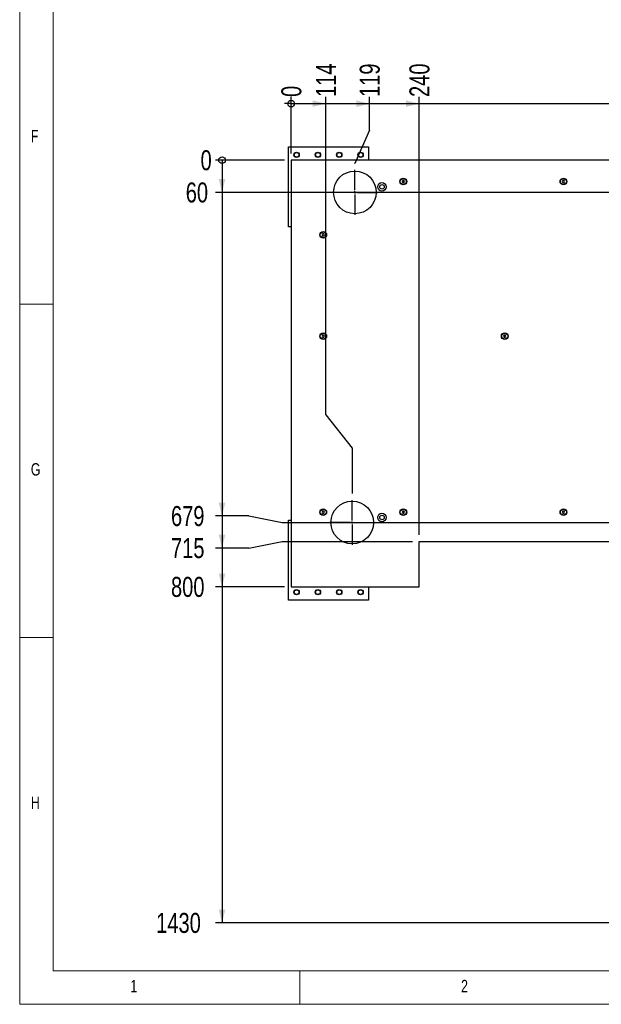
# Model space of a CAD drawing. Header units: millimetres. Extents: x 5 to 589, y 5 to 415.
# Tile 1 of 42: x 5 to 92, y 5 to 153. Entities that reach past the tile are written whole.
import ezdxf

# ---------------------------------------------------------------- set-up
doc = ezdxf.new("R2010")
doc.units = ezdxf.units.MM
doc.linetypes.add('CENTERX2', pattern=[20.32, 12.7, -2.54, 2.54, -2.54])
for name, color, linetype in [('COTES', 1, 'Continuous'), ('NOTES', 6, 'Continuous'), ('TRAIT-MIXTES', 3, 'CENTERX2')]:
    doc.layers.add(name, color=color, linetype=linetype)
doc.layers.add('TRAIT-FORT', color=4, linetype='Continuous', lineweight=25)
doc.styles.add('SLDTEXTSTYLE0', font='TXT', dxfattribs={"width": 0.75})
doc.dimstyles.new('SLDDIMSTYLE4', dxfattribs={"dimtxt": 3, "dimasz": 0.333333, "dimexe": 0, "dimexo": 0.0625, "dimgap": 0.75, "dimtad": 0, "dimtih": 1, "dimtoh": 1, "dimdec": 0, "dimlfac": 12.5, "dimrnd": 1e-09, "dimdsep": 46, "dimtxsty": 'SLDTEXTSTYLE0', "dimblk1": 'ORIGIN', "dimblk2": 'ORIGIN', "dimsah": 1, "dimcen": 0.09, "dimadec": 0, "dimazin": 2, "dimtfac": 1, "dimtdec": 0, "dimtofl": 0, "dimtmove": 0, "dimatfit": 3, "dimldrblk": 'ORIGIN', "dimfxl": 1, "dimfrac": 2, "dimtolj": 1, "dimtzin": 12, "dimarcsym": 0})
doc.dimstyles.new('SLDDIMSTYLE5', dxfattribs={"dimtxt": 3, "dimasz": 2, "dimexe": 0, "dimexo": 0.0625, "dimgap": 0.75, "dimtad": 0, "dimtih": 1, "dimtoh": 1, "dimdec": 0, "dimlfac": 12.5, "dimrnd": 1e-09, "dimzin": 12, "dimdsep": 46, "dimtxsty": 'SLDTEXTSTYLE0', "dimsah": 1, "dimcen": 0.09, "dimadec": 0, "dimazin": 3, "dimtfac": 1, "dimtdec": 0, "dimtofl": 0, "dimtmove": 0, "dimatfit": 3, "dimfxl": 1, "dimfrac": 2, "dimtolj": 1, "dimtzin": 12, "dimarcsym": 0})

# ---------------------------------------------------------------- blocks, each defined once
blk = doc.blocks.new('_Origin')
at = {"color": 0, "linetype": 'ByBlock', "lineweight": -2}
blk.add_line((0, 0), (-1, 0), dxfattribs=at)
blk.add_circle((0, 0), 0.5, dxfattribs=at)
blk = doc.blocks.new('_D_22')
at = {"layer": 'COTES', "color": 1, "transparency": 16777216}
blk.add_line((45.7, 132.62), (45.7, 141.1), dxfattribs=at)
blk.add_blockref('_Origin', (45.7, 140.1), dxfattribs=at)
at = {"layer": 'COTES', "color": 1, "transparency": 16777216, "insert": (44.22, 141.1), "char_height": 3, "attachment_point": 1, "rotation": 90, "style": 'SLDTEXTSTYLE0'}
blk.add_mtext('0', dxfattribs=at)
blk = doc.blocks.new('_D_23')
at = {"layer": 'COTES', "color": 1, "transparency": 16777216}
for p, q in [((50.91, 93.43), (50.91, 141.1)), ((45.7, 140.1), (50.91, 140.1)), ((50.91, 93.43), (54.85, 88.43)), ((54.85, 88.43), (54.85, 81.63))]:
    blk.add_line(p, q, dxfattribs=at)
blk.add_solid([(50.91, 140.1), (48.91, 140.6), (48.91, 139.6)], dxfattribs=at)
at = {"layer": 'COTES', "color": 1, "transparency": 16777216, "insert": (49.42, 141.1), "char_height": 3, "attachment_point": 1, "rotation": 90, "style": 'SLDTEXTSTYLE0'}
blk.add_mtext('114', dxfattribs=at)
blk = doc.blocks.new('_D_24')
at = {"layer": 'COTES', "color": 1, "transparency": 16777216}
for p, q in [((57.46, 136.1), (57.46, 141.1)), ((50.91, 140.1), (57.46, 140.1)), ((57.46, 136.1), (55.25, 131.1)), ((55.25, 131.1), (55.25, 131.15))]:
    blk.add_line(p, q, dxfattribs=at)
blk.add_solid([(57.46, 140.1), (55.46, 140.6), (55.46, 139.6)], dxfattribs=at)
at = {"layer": 'COTES', "color": 1, "transparency": 16777216, "insert": (55.97, 141.1), "char_height": 3, "attachment_point": 1, "rotation": 90, "style": 'SLDTEXTSTYLE0'}
blk.add_mtext('119', dxfattribs=at)
blk = doc.blocks.new('_D_25')
at = {"layer": 'COTES', "color": 1, "transparency": 16777216}
for p, q in [((64.9, 75.42), (64.9, 141.1)), ((57.46, 140.1), (64.9, 140.1))]:
    blk.add_line(p, q, dxfattribs=at)
blk.add_solid([(64.9, 140.1), (62.9, 140.6), (62.9, 139.6)], dxfattribs=at)
at = {"layer": 'COTES', "color": 1, "transparency": 16777216, "insert": (63.42, 141.1), "char_height": 3, "attachment_point": 1, "rotation": 90, "style": 'SLDTEXTSTYLE0'}
blk.add_mtext('240', dxfattribs=at)
blk = doc.blocks.new('_D_26')
at = {"layer": 'COTES', "color": 1, "transparency": 16777216}
for p, q in [((130.91, 132.62), (130.91, 141.1)), ((64.9, 140.1), (130.91, 140.1))]:
    blk.add_line(p, q, dxfattribs=at)
blk.add_solid([(130.91, 140.1), (128.91, 140.6), (128.91, 139.6)], dxfattribs=at)
at = {"layer": 'COTES', "color": 1, "transparency": 16777216, "insert": (129.43, 141.1), "char_height": 3, "attachment_point": 1, "rotation": 90, "style": 'SLDTEXTSTYLE0'}
blk.add_mtext('1065', dxfattribs=at)
blk = doc.blocks.new('_D_27')
at = {"layer": 'COTES', "color": 1, "transparency": 16777216}
for p, q in [((165, 136.1), (165, 141.1)), ((130.91, 140.1), (165, 140.1)), ((165, 136.1), (167.26, 131.1)), ((167.26, 131.1), (167.26, 131.15))]:
    blk.add_line(p, q, dxfattribs=at)
blk.add_solid([(165, 140.1), (163, 140.6), (163, 139.6)], dxfattribs=at)
at = {"layer": 'COTES', "color": 1, "transparency": 16777216, "insert": (163.51, 141.1), "char_height": 3, "attachment_point": 1, "rotation": 90, "style": 'SLDTEXTSTYLE0'}
blk.add_mtext('1519', dxfattribs=at)
blk = doc.blocks.new('_D_28')
at = {"layer": 'COTES', "color": 1, "transparency": 16777216}
for p, q in [((172.42, 101.27), (172.42, 141.1)), ((165, 140.1), (172.42, 140.1)), ((172.42, 101.27), (167.54, 96.27)), ((167.54, 96.27), (167.54, 81.63))]:
    blk.add_line(p, q, dxfattribs=at)
blk.add_solid([(172.42, 140.1), (170.42, 140.6), (170.42, 139.6)], dxfattribs=at)
at = {"layer": 'COTES', "color": 1, "transparency": 16777216, "insert": (170.93, 141.1), "char_height": 3, "attachment_point": 1, "rotation": 90, "style": 'SLDTEXTSTYLE0'}
blk.add_mtext('1523', dxfattribs=at)
blk = doc.blocks.new('_D_29')
at = {"layer": 'COTES', "color": 1, "transparency": 16777216}
for p, q in [((178.5, 132.62), (178.5, 141.1)), ((172.42, 140.1), (178.5, 140.1))]:
    blk.add_line(p, q, dxfattribs=at)
blk.add_solid([(178.5, 140.1), (176.5, 140.6), (176.5, 139.6)], dxfattribs=at)
at = {"layer": 'COTES', "color": 1, "transparency": 16777216, "insert": (177.02, 141.1), "char_height": 3, "attachment_point": 1, "rotation": 90, "style": 'SLDTEXTSTYLE0'}
blk.add_mtext('1660', dxfattribs=at)
blk = doc.blocks.new('_D_30')
at = {"layer": 'COTES', "color": 1, "transparency": 16777216}
blk.add_line((44.7, 131.62), (34.33, 131.62), dxfattribs=at)
blk.add_blockref('_Origin', (35.33, 131.62), dxfattribs=at)
at = {"layer": 'COTES', "color": 1, "transparency": 16777216, "insert": (32.11, 133.11), "char_height": 3, "attachment_point": 1, "style": 'SLDTEXTSTYLE0'}
blk.add_mtext('0', dxfattribs=at)
blk = doc.blocks.new('_D_31')
at = {"layer": 'COTES', "color": 1, "transparency": 16777216}
for p, q in [((35.33, 131.62), (35.33, 126.79)), ((162.9, 126.79), (34.33, 126.79))]:
    blk.add_line(p, q, dxfattribs=at)
blk.add_solid([(35.33, 126.79), (35.83, 128.79), (34.83, 128.79)], dxfattribs=at)
at = {"layer": 'COTES', "color": 1, "transparency": 16777216, "insert": (29.89, 128.28), "char_height": 3, "attachment_point": 1, "style": 'SLDTEXTSTYLE0'}
blk.add_mtext('60', dxfattribs=at)
blk = doc.blocks.new('_D_32')
at = {"layer": 'COTES', "color": 1, "transparency": 16777216}
for p, q in [((35.33, 126.79), (35.33, 78.25)), ((39.33, 78.25), (34.33, 78.25)), ((39.33, 78.25), (44.33, 77.27)), ((44.33, 77.27), (163.18, 77.27))]:
    blk.add_line(p, q, dxfattribs=at)
blk.add_solid([(35.33, 78.25), (35.83, 80.25), (34.83, 80.25)], dxfattribs=at)
at = {"layer": 'COTES', "color": 1, "transparency": 16777216, "insert": (27.68, 79.74), "char_height": 3, "attachment_point": 1, "style": 'SLDTEXTSTYLE0'}
blk.add_mtext('679', dxfattribs=at)
blk = doc.blocks.new('_D_33')
at = {"layer": 'COTES', "color": 1, "transparency": 16777216}
for p, q in [((35.33, 78.25), (35.33, 73.44)), ((39.33, 73.44), (44.33, 74.42)), ((44.33, 74.42), (63.9, 74.42)), ((39.33, 73.44), (34.33, 73.44))]:
    blk.add_line(p, q, dxfattribs=at)
blk.add_solid([(35.33, 73.44), (35.83, 75.44), (34.83, 75.44)], dxfattribs=at)
at = {"layer": 'COTES', "color": 1, "transparency": 16777216, "insert": (27.68, 74.93), "char_height": 3, "attachment_point": 1, "style": 'SLDTEXTSTYLE0'}
blk.add_mtext('715', dxfattribs=at)
blk = doc.blocks.new('_D_34')
at = {"layer": 'COTES', "color": 1, "transparency": 16777216}
for p, q in [((35.33, 73.44), (35.33, 67.62)), ((44.7, 67.62), (34.33, 67.62))]:
    blk.add_line(p, q, dxfattribs=at)
blk.add_solid([(35.33, 67.62), (35.83, 69.62), (34.83, 69.62)], dxfattribs=at)
at = {"layer": 'COTES', "color": 1, "transparency": 16777216, "insert": (27.68, 69.11), "char_height": 3, "attachment_point": 1, "style": 'SLDTEXTSTYLE0'}
blk.add_mtext('800', dxfattribs=at)
blk = doc.blocks.new('_D_35')
at = {"layer": 'COTES', "color": 1, "transparency": 16777216}
for p, q in [((35.33, 67.62), (35.33, 17.22)), ((129.9, 17.22), (34.33, 17.22))]:
    blk.add_line(p, q, dxfattribs=at)
blk.add_solid([(35.33, 17.22), (35.83, 19.22), (34.83, 19.22)], dxfattribs=at)
at = {"layer": 'COTES', "color": 1, "transparency": 16777216, "insert": (25.46, 18.71), "char_height": 3, "attachment_point": 1, "style": 'SLDTEXTSTYLE0'}
blk.add_mtext('1430', dxfattribs=at)
blk = doc.blocks.new('SW_CENTERMARKSYMBOL_0')
at = {"layer": 'TRAIT-MIXTES', "color": 0}
for p, q in [((0, 0.32), (0, 3.36)), ((-0.32, 0), (-3.36, 0)), ((0, 0), (-0.16, 0)), ((0, 0), (0, 0.16)), ((0, 0), (0, -0.16)), ((0, 0), (0.16, 0)), ((0.32, 0), (3.36, 0)), ((0, -0.32), (0, -3.36))]:
    blk.add_line(p, q, dxfattribs=at)
blk = doc.blocks.new('SW_CENTERMARKSYMBOL_1')
at = {"layer": 'TRAIT-MIXTES', "color": 0}
for p, q in [((0, 0.32), (0, 3.36)), ((-0.32, 0), (-3.36, 0)), ((0, 0), (-0.16, 0)), ((0, 0), (0, 0.16)), ((0, 0), (0, -0.16)), ((0, 0), (0.16, 0)), ((0.32, 0), (3.36, 0)), ((0, -0.32), (0, -3.36))]:
    blk.add_line(p, q, dxfattribs=at)

msp = doc.modelspace()

# ---------------------------------------------------------------- linework, layer by layer
at = {"color": 7, "linetype": 'Continuous', "lineweight": 18}
for p, q in [((5, 415), (5, 5)), ((10, 410), (10, 10)), ((5, 110), (10, 110)), ((10, 60), (5, 60)), ((10, 10), (584, 10)), ((47, 5), (47, 10)), ((5, 5), (589, 5))]:
    msp.add_line(p, q, dxfattribs=at)
at = {"layer": 'TRAIT-FORT', "color": 4, "linetype": 'Continuous', "lineweight": 25}
for p, q in [((45.305, 121.62), (45.305, 133.62)), ((45.305, 133.62), (57.305, 133.62)), ((57.305, 133.62), (57.305, 131.62)), ((45.705, 131.62), (45.705, 67.62)), ((130.905, 131.62), (45.705, 131.62)), ((62.412, 128.58), (62.32, 128.42)), ((62.597, 128.58), (62.412, 128.58)), ((62.689, 128.42), (62.597, 128.58)), ((86.412, 128.58), (86.32, 128.42)), ((86.597, 128.58), (86.412, 128.58)), ((86.689, 128.42), (86.597, 128.58)), ((62.32, 128.42), (62.412, 128.26)), ((62.412, 128.26), (62.597, 128.26)), ((62.597, 128.26), (62.689, 128.42)), ((86.32, 128.42), (86.412, 128.26)), ((86.412, 128.26), (86.597, 128.26)), ((86.597, 128.26), (86.689, 128.42)), ((45.705, 121.62), (45.305, 121.62)), ((50.412, 120.58), (50.32, 120.42)), ((50.32, 120.42), (50.412, 120.26)), ((50.597, 120.58), (50.412, 120.58)), ((50.412, 120.26), (50.597, 120.26)), ((50.689, 120.42), (50.597, 120.58)), ((50.597, 120.26), (50.689, 120.42)), ((50.412, 105.38), (50.32, 105.22)), ((50.32, 105.22), (50.412, 105.06)), ((50.597, 105.38), (50.412, 105.38)), ((50.412, 105.06), (50.597, 105.06)), ((50.689, 105.22), (50.597, 105.38)), ((50.597, 105.06), (50.689, 105.22)), ((77.612, 105.38), (77.52, 105.22)), ((77.52, 105.22), (77.612, 105.06)), ((77.797, 105.38), (77.612, 105.38)), ((77.612, 105.06), (77.797, 105.06)), ((77.889, 105.22), (77.797, 105.38)), ((77.797, 105.06), (77.889, 105.22)), ((50.412, 78.98), (50.32, 78.82)), ((50.32, 78.82), (50.412, 78.66)), ((50.597, 78.98), (50.412, 78.98)), ((50.412, 78.66), (50.597, 78.66)), ((50.689, 78.82), (50.597, 78.98)), ((50.597, 78.66), (50.689, 78.82)), ((62.412, 78.98), (62.32, 78.82)), ((62.32, 78.82), (62.412, 78.66)), ((62.597, 78.98), (62.412, 78.98)), ((62.412, 78.66), (62.597, 78.66)), ((62.689, 78.82), (62.597, 78.98)), ((62.597, 78.66), (62.689, 78.82)), ((86.412, 78.98), (86.32, 78.82)), ((86.32, 78.82), (86.412, 78.66)), ((86.597, 78.98), (86.412, 78.98)), ((86.412, 78.66), (86.597, 78.66)), ((86.689, 78.82), (86.597, 78.98)), ((86.597, 78.66), (86.689, 78.82)), ((45.305, 77.62), (45.705, 77.62)), ((45.305, 65.62), (45.305, 77.62)), ((64.905, 67.62), (64.905, 74.42)), ((64.905, 74.42), (130.905, 74.42)), ((45.705, 67.62), (64.905, 67.62)), ((57.305, 67.62), (57.305, 65.62)), ((57.305, 65.62), (45.305, 65.62))]:
    msp.add_line(p, q, dxfattribs=at)
for centre, radius in [((46.505, 132.42), 0.4), ((46.505, 132.42), 0.344), ((49.705, 132.42), 0.4), ((49.705, 132.42), 0.344), ((52.905, 132.42), 0.4), ((52.905, 132.42), 0.344), ((56.105, 132.42), 0.4), ((56.105, 132.42), 0.344), ((55.253, 126.793), 3.2), ((62.505, 128.42), 0.504), ((62.505, 128.42), 0.452), ((86.505, 128.42), 0.504), ((86.505, 128.42), 0.452), ((59.305, 127.62), 0.64), ((59.305, 127.62), 0.34), ((50.505, 120.42), 0.504), ((50.505, 120.42), 0.452), ((50.505, 105.22), 0.504), ((50.505, 105.22), 0.452), ((77.705, 105.22), 0.504), ((77.705, 105.22), 0.452), ((54.853, 77.273), 3.2), ((50.505, 78.82), 0.504), ((50.505, 78.82), 0.452), ((59.305, 78.02), 0.64), ((59.305, 78.02), 0.34), ((62.505, 78.82), 0.504), ((62.505, 78.82), 0.452), ((86.505, 78.82), 0.504), ((86.505, 78.82), 0.452), ((46.505, 66.82), 0.4), ((46.505, 66.82), 0.344), ((49.705, 66.82), 0.4), ((49.705, 66.82), 0.344), ((52.905, 66.82), 0.4), ((52.905, 66.82), 0.344), ((56.105, 66.82), 0.4), ((56.105, 66.82), 0.344)]:
    msp.add_circle(centre, radius, dxfattribs=at)

# ---------------------------------------------------------------- block references
at = {"layer": 'TRAIT-MIXTES', "color": 3}
for name, p in [('SW_CENTERMARKSYMBOL_1', (55.253, 126.793)), ('SW_CENTERMARKSYMBOL_0', (54.853, 77.273))]:
    msp.add_blockref(name, p, dxfattribs=at)

# ---------------------------------------------------------------- texts
at = {"layer": 'NOTES', "color": 211, "char_height": 1.852, "attachment_point": 1, "style": 'SLDTEXTSTYLE0'}
for s, insert in [('F', (6.667, 136.168)), ('G', (6.667, 86.168)), ('H', (6.667, 36.168)), ('1', (21.583, 8.668)), ('2', (71.167, 8.668))]:
    msp.add_mtext(s, dxfattribs=dict(at, insert=insert))

# ---------------------------------------------------------------- dimensions: what is measured, and where the dimension line sits
at = {"layer": 'COTES', "color": 1}
for feature_location, offset, dtype, origin, dimstyle, picture, middle in [((130.913, 131.62), (0, 9.485), 1, (45.705, 131.62), 'SLDDIMSTYLE5', '_D_26', (130.913, 145.538)), ((167.261, 130.153), (-2.265, 10.951), 1, (45.705, 131.62), 'SLDDIMSTYLE5', '_D_27', (164.996, 145.538)), ((167.541, 80.633), (4.878, 60.471), 1, (45.705, 131.62), 'SLDDIMSTYLE5', '_D_28', (172.418, 145.538)), ((178.505, 131.62), (0, 9.485), 1, (45.705, 131.62), 'SLDDIMSTYLE5', '_D_29', (178.505, 145.538)), ((54.853, 80.633), (-3.947, 60.471), 1, (45.705, 131.62), 'SLDDIMSTYLE5', '_D_23', (50.906, 144.43)), ((55.253, 130.153), (2.205, 10.951), 1, (45.705, 131.62), 'SLDDIMSTYLE5', '_D_24', (57.458, 144.43)), ((64.905, 74.42), (0, 66.685), 1, (45.705, 131.62), 'SLDDIMSTYLE5', '_D_25', (64.905, 144.43)), ((45.704541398, 131.620158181), (0, 9.484589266), 1, (45.704541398, 131.620158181), 'SLDDIMSTYLE4', '_D_22', (45.704541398, 142.213080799)), ((45.704541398, 131.620158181), (-11.378507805, 0), 0, (45.704541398, 131.620158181), 'SLDDIMSTYLE4', '_D_30', (33.21770024, 131.620158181)), ((130.905, 17.22), (-96.579, 0), 0, (45.705, 131.62), 'SLDDIMSTYLE5', '_D_35', (29.893, 17.22)), ((164.181, 77.273), (-129.855, 0.978), 0, (45.705, 131.62), 'SLDDIMSTYLE5', '_D_32', (31.001, 78.252)), ((64.905, 74.42), (-30.579, -0.978), 0, (45.705, 131.62), 'SLDDIMSTYLE5', '_D_33', (31.001, 73.442)), ((45.705, 67.62), (-11.379, 0), 0, (45.705, 131.62), 'SLDDIMSTYLE5', '_D_34', (31.001, 67.62)), ((163.901, 126.793), (-129.575, 0), 0, (45.705, 131.62), 'SLDDIMSTYLE5', '_D_31', (32.109, 126.793))]:
    dim = msp.add_ordinate_dim(feature_location=feature_location, offset=offset, dtype=dtype, origin=origin, dimstyle=dimstyle, dxfattribs=at)
    dim.commit()
    dim.dimension.update_dxf_attribs({"geometry": picture, "text_midpoint": middle})

doc.saveas('drawing.dxf')
